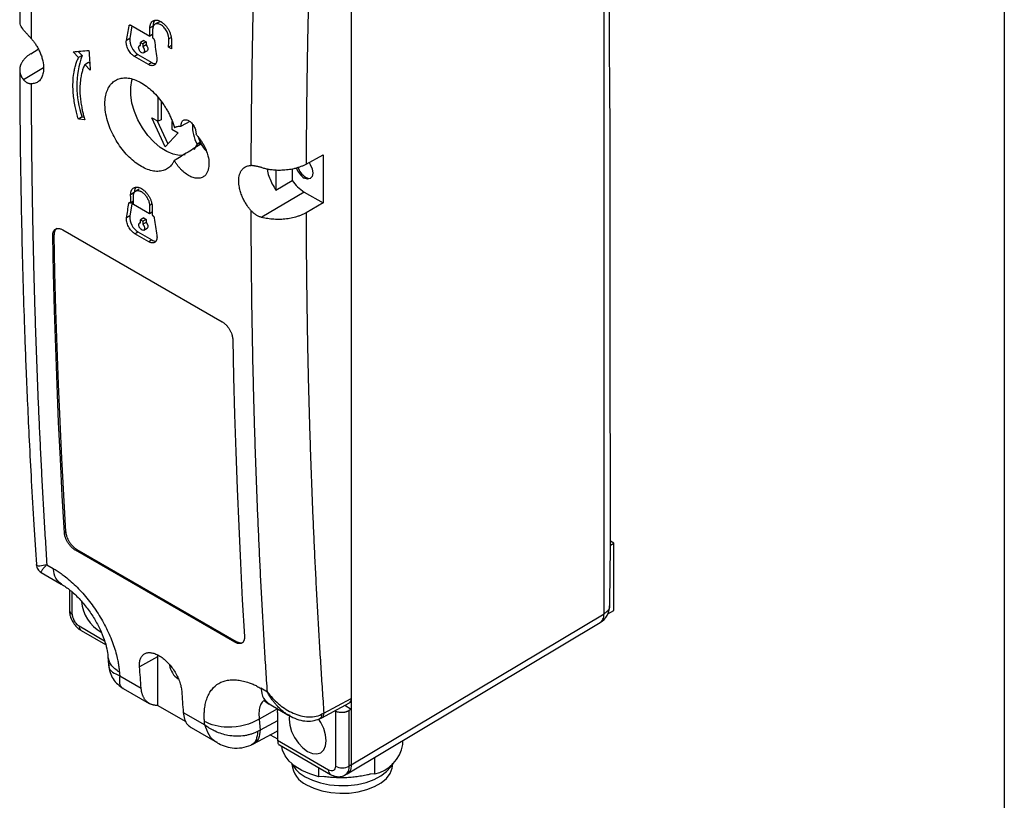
# Model space of a CAD drawing. Header units: millimetres. Extents: x 13 to 546, y 13 to 419.
# Tile 10 of 15: x 446 to 546, y 193 to 272. Entities that reach past the tile are written whole.
import ezdxf

# ---------------------------------------------------------------- set-up
doc = ezdxf.new("R2010")
doc.units = ezdxf.units.MM
doc.header["$LTSCALE"] = 2
doc.layers.add('TEXT', color=140, linetype='Continuous', lineweight=25)

msp = doc.modelspace()

# ---------------------------------------------------------------- linework, layer by layer
for p, q in [((505.221, 211.617), (505.221, 355.883)), ((479.414, 311.082), (479.414, 202.972)), ((456.853, 271.751), (456.717, 271.673)), ((457.012, 271.666), (456.796, 270.378)), ((456.886, 271.739), (458.837, 270.612)), ((458.848, 271.464), (459.163, 271.646)), ((459.686, 272.016), (459.368, 271.832)), ((459.123, 270.778), (458.837, 270.612)), ((460.773, 270.354), (461.011, 270.491)), ((456.796, 270.378), (456.45, 270.178)), ((457.872, 269.695), (457.779, 269.641)), ((458.215, 270.173), (457.875, 269.976)), ((457.875, 269.976), (458.13, 269.83)), ((458.469, 269.717), (458.127, 269.519)), ((458.469, 270.026), (458.13, 269.83)), ((458.215, 270.173), (458.469, 270.026)), ((458.469, 270.026), (458.469, 269.717)), ((459.119, 270.45), (459.147, 270.434)), ((461.048, 269.667), (460.762, 269.502)), ((461.044, 269.339), (460.762, 269.502)), ((446.673, 268.819), (447.443, 269.295)), ((451.552, 268.428), (451, 269.019)), ((451.537, 269.067), (451.931, 268.647)), ((451.931, 268.647), (451.552, 268.428)), ((457.632, 268.745), (457.275, 268.539)), ((458.696, 267.719), (457.275, 268.539)), ((457.632, 268.745), (459.053, 267.925)), ((458.201, 268.911), (458.553, 269.114)), ((452.201, 267.732), (452.582, 267.952)), ((452.753, 267.141), (452.201, 267.732)), ((452.582, 267.952), (452.709, 267.816)), ((459.053, 267.925), (458.696, 267.719)), ((447.987, 267.372), (445.952, 266.155)), ((459.686, 261.925), (459.686, 264.37)), ((460, 263.912), (460, 262.082)), ((451.931, 262.362), (451.547, 262.14)), ((452.197, 262.083), (451.547, 262.14)), ((451.931, 262.362), (452.136, 262.344)), ((459.056, 262.289), (459.686, 261.925)), ((460.393, 259.312), (459.056, 262.289)), ((459.595, 261.978), (460.67, 259.61)), ((460, 262.082), (459.686, 261.925)), ((461.1, 261.909), (461.1, 261.109)), ((462.93, 261.902), (462.057, 261.409)), ((461.73, 260.745), (460.393, 259.312)), ((461.1, 261.109), (461.73, 260.745)), ((464.01, 259.791), (463.662, 259.591)), ((463.818, 260.281), (464.01, 259.791)), ((464.01, 259.791), (463.82, 259.445)), ((474.802, 257.552), (476.536, 258.485)), ((476.536, 258.485), (476.536, 253.585)), ((471.719, 256.977), (471.719, 254.899)), ((473.374, 257.084), (473.374, 255.866)), ((471.719, 254.899), (473.374, 255.866)), ((457.239, 254.634), (456.883, 254.428)), ((457.762, 255.003), (457.396, 254.792)), ((474.606, 254.7), (470.276, 252.113)), ((474.606, 254.7), (476.536, 253.585)), ((456.831, 253.615), (456.698, 253.538)), ((457.033, 253.669), (456.796, 252.254)), ((456.863, 253.602), (456.891, 253.587)), ((457.169, 253.748), (456.891, 253.587)), ((458.815, 252.476), (457.172, 253.424)), ((459.04, 253.451), (458.807, 253.317)), ((476.536, 253.585), (474.798, 252.582)), ((459.094, 252.637), (458.815, 252.476)), ((456.796, 252.254), (456.467, 252.064)), ((457.882, 251.577), (457.796, 251.527)), ((458.215, 252.049), (457.879, 251.855)), ((457.879, 251.855), (458.133, 251.708)), ((458.469, 251.902), (458.133, 251.708)), ((458.469, 251.594), (458.137, 251.402)), ((458.215, 252.049), (458.469, 251.902)), ((458.469, 251.902), (458.469, 251.594)), ((459.097, 252.313), (459.124, 252.297)), ((449.958, 250.837), (466.221, 241.448)), ((457.317, 250.44), (457.632, 250.622)), ((458.738, 249.62), (457.317, 250.44)), ((457.632, 250.622), (459.053, 249.801)), ((458.218, 250.797), (458.553, 250.991)), ((449.061, 250.32), (448.92, 250.238)), ((459.053, 249.801), (458.738, 249.62)), ((450.114, 219.899), (450.256, 219.981)), ((506.232, 218.832), (505.874, 219.038)), ((505.874, 218.625), (506.232, 218.832)), ((506.232, 211.959), (506.232, 218.832)), ((451.388, 218.185), (451.246, 218.103)), ((467.51, 208.714), (451.246, 218.103)), ((451.388, 218.185), (467.652, 208.796)), ((448.323, 216.626), (448.979, 216.247)), ((447.76, 215.827), (449.8, 214.649)), ((450.625, 214.073), (450.625, 211.976)), ((450.918, 211.568), (450.918, 213.822)), ((479.414, 196.195), (505.221, 211.617)), ((505.617, 211.604), (506.232, 211.959)), ((451.611, 210.367), (454.214, 208.864)), ((478.98, 195.267), (504.829, 210.715)), ((451.818, 209.909), (454.329, 208.46)), ((467.652, 208.796), (467.51, 208.714)), ((454.566, 207.255), (454.631, 206.384)), ((459.615, 207.217), (457.79, 206.199)), ((459.622, 207.411), (459.615, 207.217)), ((459.615, 207.217), (459.615, 202.258)), ((455.761, 205.291), (457.954, 204.025)), ((456.126, 203.988), (458.787, 202.452)), ((470.849, 203.622), (470.192, 204.001)), ((462.548, 200.565), (459.615, 202.258)), ((471.014, 202.403), (473.045, 201.23)), ((476.389, 200.999), (479.219, 202.52)), ((476.61, 201.464), (479.414, 202.972)), ((478.746, 202.266), (479.414, 201.881)), ((479.414, 202.972), (479.414, 201.881)), ((462.253, 201.543), (464.446, 200.277)), ((471.883, 201.901), (470.017, 200.861)), ((471.883, 201.522), (471.903, 201.912)), ((471.883, 201.522), (471.883, 198.664)), ((473.058, 201.257), (472.893, 201.322)), ((477.788, 201.665), (477.711, 201.71)), ((477.788, 201.665), (477.788, 196.056)), ((479.414, 201.881), (479.202, 201.737)), ((479.202, 196.056), (479.202, 201.737)), ((479.414, 201.881), (479.414, 196.195)), ((470.017, 200.861), (470.104, 199.731)), ((471.883, 200.688), (470.104, 199.731)), ((476.17, 200.89), (476.392, 201.001)), ((463.057, 199.986), (465.719, 198.45)), ((469.441, 198.335), (471.769, 199.587)), ((471.146, 199.252), (471.883, 198.834)), ((469.202, 198.219), (469.45, 198.342)), ((477.095, 195.656), (471.883, 198.664)), ((472.072, 198.217), (477.302, 195.198)), ((484.677, 198.268), (484.677, 198.671)), ((473.345, 196.294), (473.345, 196.247)), ((479.414, 196.178), (479.202, 196.056)), ((481.803, 195.254), (481.803, 196.954)), ((483.645, 196.247), (483.645, 196.294)), ((476.115, 194.975), (476.115, 195.883)), ((478.792, 195.149), (479.004, 195.272)), ((481.803, 195.254), (481.385, 195.233)), ((476.533, 194.995), (476.115, 194.975))]:
    msp.add_line(p, q)
at = {"flags": 128}
for points in [[(459.347, 272.245), (459.23, 272.044), (459.163, 271.646)], [(460.077, 272.042), (459.952, 272.067), (459.686, 272.016)], [(458.837, 270.612), (458.839, 270.719), (458.84, 270.825), (458.841, 270.932), (458.843, 271.038), (458.844, 271.145), (458.845, 271.251), (458.847, 271.358), (458.848, 271.464)], [(459.13, 271.302), (459.129, 271.195), (459.127, 271.089), (459.126, 270.982), (459.124, 270.876), (459.123, 270.769), (459.122, 270.663), (459.12, 270.556), (459.119, 270.45)], [(457.872, 269.666), (457.872, 269.705), (457.873, 269.744), (457.873, 269.783), (457.874, 269.821), (457.874, 269.86), (457.874, 269.899), (457.875, 269.938), (457.875, 269.976)], [(458.13, 269.83), (458.129, 269.791), (458.129, 269.752), (458.129, 269.713), (458.128, 269.674), (458.128, 269.636), (458.127, 269.597), (458.127, 269.558), (458.127, 269.519)], [(458.469, 269.717), (458.568, 269.575), (458.627, 269.416), (458.638, 269.268), (458.599, 269.156), (458.553, 269.114)], [(460.762, 269.502), (460.763, 269.608), (460.764, 269.715), (460.766, 269.821), (460.767, 269.927), (460.768, 270.034), (460.77, 270.14), (460.771, 270.247), (460.773, 270.354)], [(461.054, 270.191), (461.053, 270.084), (461.052, 269.978), (461.05, 269.871), (461.049, 269.765), (461.047, 269.658), (461.046, 269.552), (461.045, 269.445), (461.044, 269.339)], [(462.46, 258.503), (462.436, 258.497), (461.857, 258.445), (461.224, 258.557), (460.562, 258.829), (459.893, 259.252), (459.242, 259.809), (458.634, 260.482), (458.088, 261.245), (457.626, 262.071), (457.264, 262.93), (457.015, 263.791), (456.889, 264.623), (456.889, 265.396), (457.015, 266.082), (457.074, 266.259)], [(463.662, 259.591), (463.355, 259.081), (463.318, 259.037)], [(475.099, 257.712), (475.231, 257.51), (475.422, 257.069), (475.49, 256.639), (475.422, 256.287), (475.231, 256.067), (474.944, 256.011), (474.606, 256.129)], [(474.747, 256.21), (475.085, 256.093), (475.297, 256.115)], [(456.891, 253.587), (456.889, 253.692), (456.888, 253.797), (456.887, 253.902), (456.886, 254.007), (456.886, 254.112), (456.885, 254.218), (456.884, 254.323), (456.883, 254.428)], [(457.401, 255.204), (457.306, 255.031), (457.239, 254.634)], [(457.172, 253.424), (457.171, 253.529), (457.17, 253.634), (457.169, 253.739), (457.168, 253.845), (457.167, 253.95), (457.166, 254.055), (457.165, 254.16), (457.164, 254.265)], [(458.807, 253.317), (458.808, 253.212), (458.809, 253.107), (458.81, 253.001), (458.811, 252.896), (458.812, 252.791), (458.813, 252.686), (458.814, 252.581), (458.815, 252.476)], [(459.089, 253.154), (459.09, 253.049), (459.091, 252.944), (459.092, 252.839), (459.093, 252.734), (459.094, 252.628), (459.095, 252.523), (459.096, 252.418), (459.097, 252.313)], [(457.882, 251.549), (457.882, 251.587), (457.881, 251.625), (457.881, 251.663), (457.88, 251.702), (457.88, 251.74), (457.88, 251.778), (457.879, 251.816), (457.879, 251.855)], [(458.133, 251.708), (458.134, 251.67), (458.134, 251.631), (458.134, 251.593), (458.135, 251.555), (458.135, 251.516), (458.136, 251.478), (458.136, 251.44), (458.137, 251.402)], [(458.469, 251.594), (458.568, 251.451), (458.627, 251.293), (458.638, 251.145), (458.599, 251.033), (458.553, 250.991)], [(450.114, 219.899), (449.901, 223.651), (449.706, 227.414), (449.529, 231.189), (449.371, 234.976), (449.231, 238.775), (449.109, 242.585), (449.005, 246.406), (448.92, 250.238)], [(450.256, 219.981), (450.043, 223.732), (449.848, 227.496), (449.671, 231.271), (449.512, 235.058), (449.372, 238.856), (449.25, 242.666), (449.147, 246.487), (449.061, 250.32)], [(467.305, 239.625), (467.39, 235.792), (467.494, 231.971), (467.615, 228.161), (467.756, 224.363), (467.914, 220.576), (468.091, 216.801), (468.286, 213.037), (468.499, 209.286)], [(473.105, 201.276), (473.062, 200.841), (473.127, 200.237), (473.316, 199.6), (473.618, 198.972), (474.01, 198.398), (474.468, 197.915), (474.958, 197.557), (475.449, 197.349), (475.906, 197.303), (476.299, 197.425), (476.6, 197.704), (476.79, 198.123), (476.854, 198.652), (476.79, 199.256), (476.6, 199.894), (476.299, 200.521), (476.074, 200.873)], [(476.115, 194.975), (475.196, 195.25), (474.369, 195.611), (473.658, 196.046), (473.083, 196.544), (472.66, 197.09), (472.401, 197.669), (472.322, 198.073)], [(474.712, 194.962), (475.448, 194.607), (476.282, 194.333), (477.188, 194.151), (478.135, 194.064), (479.094, 194.076), (480.033, 194.187), (480.924, 194.394), (481.736, 194.688), (482.444, 195.062), (483.025, 195.502), (483.46, 195.996), (483.645, 196.309)], [(474.853, 194.145), (475.584, 193.795), (476.415, 193.528), (477.316, 193.353), (478.257, 193.277), (479.206, 193.303), (480.131, 193.428), (481.001, 193.65), (481.785, 193.96), (482.457, 194.348), (482.994, 194.801), (483.378, 195.302), (483.595, 195.837), (483.645, 196.247)]]:
    msp.add_lwpolyline(points, dxfattribs=at)
for centre, radius, start, end in [((458.573, 270.257), 1.781, 176.11451, 238.10192), ((460.48, 265.504), 9.109, 159.81738, 200.18262), ((459.442, 268.526), 0.716, 237.09469, 271.97327), ((466.93, 261.397), 3.734, 176.53671, 208.92198), ((475.666, 257.768), 1.952, 197.1257, 237.09538), ((475.806, 257.848), 1.95, 197.89419, 237.10313), ((476.73, 258.176), 4.074, 214.54755, 238.57869), ((458.573, 252.133), 1.781, 176.11451, 238.10192), ((459.437, 250.39), 0.702, 236.86031, 274.57935), ((455.918, 213.26), 4.077, 185.54529, 239.59357), ((503.794, 212.426), 2, 300.88762, 0), ((451.125, 212.026), 0.503, 185.6948, 245.62534), ((452.101, 210.313), 0.493, 173.70117, 234.98666), ((462.745, 206.578), 1.897, 186.54778, 237.92443), ((481.007, 198.889), 3.721, 282.34106, 350.40063), ((476.238, 197.877), 3.291, 208.45871, 242.37112), ((475.897, 196.486), 2.563, 185.34906, 245.97108), ((477.596, 195.606), 0.504, 174.39988, 234.06979), ((478.495, 197.421), 1.537, 242.60967, 297.39033), ((478.21, 195.958), 0.997, 305.81411, 5.61026)]:
    msp.add_arc(centre, radius, start, end)
for points, knots in [([(505.806, 212.431), (505.834, 214.319), (505.893, 218.312), (505.874, 224.377), (505.866, 230.665), (505.863, 237.093), (505.861, 243.64), (505.839, 250.103), (505.85, 254.966), (505.851, 258.247), (505.848, 260.02), (505.842, 261.56), (505.836, 262.79), (505.829, 263.801), (505.822, 264.818), (505.812, 266.063), (505.798, 267.66), (505.782, 269.603), (505.779, 271.938), (505.783, 274.399), (505.787, 276.731), (505.805, 278.626), (505.817, 280.178), (505.825, 281.602), (505.828, 283.11), (505.831, 286.011), (505.826, 290.312), (505.825, 295.81), (505.833, 301.275), (505.847, 306.765), (505.86, 312.545), (505.865, 318.616), (505.858, 325.06), (505.9, 331.756), (505.901, 338.567), (505.888, 345.132), (505.91, 351.095), (505.838, 354.83), (505.806, 356.513)], [0, 0, 0, 0, 0.0392404, 0.0830015, 0.1262196, 0.170105, 0.2168007, 0.2625203, 0.3046669, 0.3180202, 0.3307897, 0.3415659, 0.3500451, 0.3563597, 0.362549, 0.3711842, 0.382265, 0.3957916, 0.411659, 0.4308695, 0.4470572, 0.4602222, 0.4703644, 0.4794197, 0.4899399, 0.501792, 0.5398437, 0.579541, 0.6162869, 0.6536145, 0.6938303, 0.7366234, 0.7800039, 0.8279927, 0.8760116, 0.9217754, 0.9647581, 1, 1, 1, 1]), ([(447.266, 323.659), (447.199, 322.574), (447.042, 319.999), (446.808, 315.778), (446.556, 310.832), (446.312, 305.405), (446.085, 299.542), (445.885, 293.252), (445.721, 286.55), (445.6, 279.479), (445.571, 274.664), (445.556, 272.216)], [0, 0, 0, 0, 0.0623203, 0.1479582, 0.2431757, 0.3479728, 0.4623501, 0.5840104, 0.7149126, 0.8550572, 1, 1, 1, 1]), ([(448.323, 320.195), (448.273, 319.352), (448.173, 317.666), (448.033, 315.141), (447.9, 312.619), (447.773, 310.102), (447.654, 307.588), (447.542, 305.079), (447.437, 302.573), (447.339, 300.071), (447.249, 297.574), (447.165, 295.08), (447.089, 292.59), (447.02, 290.105), (446.958, 287.623), (446.903, 285.146), (446.855, 282.673), (446.814, 280.204), (446.781, 277.739), (446.755, 275.279), (446.735, 272.822), (446.728, 271.188), (446.724, 270.371)], [0, 0, 0, 0, 0.0500209, 0.1000396, 0.1500561, 0.2000704, 0.2500825, 0.3000924, 0.3501001, 0.4001056, 0.4501089, 0.50011, 0.5501089, 0.6001056, 0.6501001, 0.7000924, 0.7500825, 0.8000704, 0.8500561, 0.9000396, 0.9500209, 1, 1, 1, 1]), ([(476.61, 309.463), (476.556, 308.627), (476.449, 306.953), (476.298, 304.448), (476.153, 301.946), (476.016, 299.448), (475.886, 296.953), (475.763, 294.463), (475.648, 291.976), (475.54, 289.493), (475.439, 287.013), (475.346, 284.537), (475.26, 282.065), (475.181, 279.597), (475.11, 277.133), (475.045, 274.672), (474.989, 272.215), (474.939, 269.762), (474.897, 267.312), (474.862, 264.866), (474.834, 262.424), (474.814, 259.986), (474.806, 258.364), (474.802, 257.552)], [0, 0, 0, 0, 0.0476367, 0.0952681, 0.1428948, 0.1905173, 0.2381362, 0.285752, 0.3333653, 0.3809766, 0.4285866, 0.4761957, 0.5238045, 0.5714136, 0.6190236, 0.6666349, 0.7142482, 0.761864, 0.8094828, 0.8571053, 0.9047319, 0.9523633, 1, 1, 1, 1]), ([(469.194, 257.399), (469.198, 258.216), (469.205, 259.85), (469.226, 262.306), (469.253, 264.766), (469.288, 267.23), (469.33, 269.698), (469.379, 272.171), (469.436, 274.647), (469.5, 277.127), (469.572, 279.611), (469.651, 282.099), (469.737, 284.591), (469.831, 287.087), (469.932, 289.587), (470.041, 292.09), (470.157, 294.598), (470.28, 297.109), (470.411, 299.624), (470.549, 302.142), (470.695, 304.664), (470.798, 306.349), (470.849, 307.191)], [0, 0, 0, 0, 0.04997909, 0.09996038, 0.14994387, 0.19992957, 0.24991746, 0.29990755, 0.34989984, 0.39989434, 0.44989103, 0.49988993, 0.54989103, 0.59989433, 0.64989983, 0.69990753, 0.74991744, 0.79992954, 0.84994385, 0.89996037, 0.94997908, 1, 1, 1, 1]), ([(445.955, 271.232), (445.828, 271.403), (445.591, 271.719), (445.589, 272.06), (445.588, 272.217)], [0, 0, 0, 0, 0.5402963, 1, 1, 1, 1]), ([(456.717, 271.673), (456.719, 271.683), (456.723, 271.702), (456.736, 271.726), (456.754, 271.744), (456.782, 271.761), (456.826, 271.767), (456.866, 271.749), (456.886, 271.739)], [0, 0, 0, 0, 0.1254841, 0.2481734, 0.3719634, 0.5006497, 0.74821, 1, 1, 1, 1]), ([(458.848, 271.464), (458.849, 271.498), (458.851, 271.564), (458.863, 271.658), (458.881, 271.747), (458.906, 271.831), (458.953, 271.947), (459.038, 272.079), (459.179, 272.194), (459.349, 272.259), (459.543, 272.267), (459.752, 272.221), (459.969, 272.12), (460.185, 271.971), (460.392, 271.777), (460.583, 271.547), (460.748, 271.288), (460.884, 271.013), (460.972, 270.761), (461.024, 270.544), (461.051, 270.362), (461.053, 270.248), (461.054, 270.191)], [0, 0, 0, 0, 0.02513626, 0.05006188, 0.07493226, 0.09990381, 0.12513106, 0.18746501, 0.25009664, 0.31242498, 0.37506059, 0.43738381, 0.50002473, 0.56234773, 0.62498936, 0.68731671, 0.74995322, 0.81228688, 0.87491929, 0.91667119, 0.95812183, 1, 1, 1, 1]), ([(460.773, 270.354), (460.772, 270.385), (460.772, 270.449), (460.761, 270.548), (460.742, 270.651), (460.708, 270.789), (460.646, 270.965), (460.545, 271.17), (460.422, 271.362), (460.233, 271.59), (459.965, 271.809), (459.695, 271.901), (459.503, 271.893), (459.376, 271.845), (459.271, 271.759), (459.193, 271.636), (459.141, 271.484), (459.134, 271.363), (459.13, 271.302)], [0, 0, 0, 0, 0.0314007, 0.062545, 0.0937377, 0.125282, 0.1876495, 0.2504174, 0.3127776, 0.3755514, 0.5000713, 0.6245911, 0.6869504, 0.7497249, 0.8120923, 0.874861, 0.9373347, 1, 1, 1, 1]), ([(446.724, 270.371), (446.691, 270.408), (446.625, 270.482), (446.528, 270.59), (446.434, 270.693), (446.344, 270.793), (446.257, 270.889), (446.175, 270.981), (446.097, 271.068), (446.023, 271.153), (445.978, 271.205), (445.955, 271.232)], [0, 0, 0, 0, 0.11388519, 0.22673832, 0.33869984, 0.44991379, 0.56052732, 0.67069023, 0.78055433, 0.8902729, 1, 1, 1, 1]), ([(446.724, 270.371), (446.762, 270.328), (446.837, 270.243), (446.945, 270.108), (447.05, 269.968), (447.151, 269.823), (447.293, 269.604), (447.467, 269.3), (447.652, 268.903), (447.803, 268.495), (447.947, 267.957), (448.018, 267.348), (447.949, 266.753), (447.773, 266.302), (447.546, 266.035), (447.325, 265.886), (447.141, 265.81), (446.94, 265.764), (446.794, 265.763), (446.721, 265.763)], [0, 0, 0, 0, 0.02506296, 0.0500935, 0.07517366, 0.10038497, 0.12580769, 0.18684421, 0.24887084, 0.31257889, 0.37604888, 0.50006005, 0.60717351, 0.70573912, 0.80460972, 0.85291249, 0.90167384, 0.95087506, 1, 1, 1, 1]), ([(457.275, 268.539), (457.25, 268.555), (457.2, 268.585), (457.127, 268.639), (457.055, 268.699), (456.984, 268.766), (456.882, 268.875), (456.755, 269.037), (456.623, 269.265), (456.52, 269.506), (456.462, 269.722), (456.437, 269.901), (456.432, 270.047), (456.444, 270.134), (456.45, 270.178)], [0, 0, 0, 0, 0.0506475, 0.1006957, 0.1505348, 0.2005595, 0.2511605, 0.3755064, 0.4995541, 0.6261479, 0.7524512, 0.8354324, 0.9173688, 1, 1, 1, 1]), ([(458.127, 269.519), (458.138, 269.505), (458.164, 269.475), (458.201, 269.42), (458.236, 269.354), (458.268, 269.277), (458.29, 269.192), (458.301, 269.062), (458.256, 268.923), (458.119, 268.875), (457.964, 268.938), (457.828, 269.072), (457.721, 269.262), (457.686, 269.448), (457.716, 269.571), (457.76, 269.632), (457.814, 269.663), (457.854, 269.665), (457.872, 269.666)], [0, 0, 0, 0, 0.0252683, 0.0544737, 0.087613, 0.1246826, 0.1656784, 0.2105957, 0.3229704, 0.4261075, 0.5199396, 0.6044063, 0.6876586, 0.8013589, 0.8619983, 0.9153317, 0.9613382, 1, 1, 1, 1]), ([(459.147, 270.434), (459.156, 270.428), (459.176, 270.415), (459.204, 270.39), (459.231, 270.36), (459.263, 270.315), (459.297, 270.251), (459.307, 270.2), (459.312, 270.174)], [0, 0, 0, 0, 0.1254841, 0.2481734, 0.3719634, 0.5006497, 0.74821, 1, 1, 1, 1]), ([(446.673, 268.819), (446.627, 268.79), (446.537, 268.732), (446.412, 268.642), (446.296, 268.549), (446.19, 268.455), (446.093, 268.359), (446.004, 268.263), (445.925, 268.166), (445.853, 268.068), (445.79, 267.97), (445.735, 267.872), (445.688, 267.775), (445.648, 267.679), (445.615, 267.583), (445.589, 267.488), (445.57, 267.395), (445.558, 267.303), (445.552, 267.212), (445.551, 267.123), (445.557, 267.036), (445.567, 266.951), (445.583, 266.868), (445.604, 266.786), (445.629, 266.707), (445.659, 266.63), (445.692, 266.556), (445.728, 266.483), (445.768, 266.413), (445.81, 266.345), (445.855, 266.28), (445.902, 266.217), (445.935, 266.176), (445.952, 266.155)], [0, 0, 0, 0, 0.0409594, 0.0813159, 0.1210861, 0.1602803, 0.1989042, 0.2369596, 0.2744458, 0.3113604, 0.3476996, 0.3834596, 0.4186364, 0.4532263, 0.4872265, 0.520635, 0.5534511, 0.5856752, 0.6173087, 0.6483545, 0.6788167, 0.7087002, 0.7380111, 0.766755, 0.7949345, 0.8225505, 0.8496029, 0.8760908, 0.9020127, 0.9273666, 0.9521506, 0.9763624, 1, 1, 1, 1]), ([(451.547, 262.14), (451.518, 262.237), (451.46, 262.431), (451.382, 262.721), (451.31, 263.012), (451.245, 263.302), (451.159, 263.732), (451.069, 264.296), (450.992, 265.082), (450.979, 265.938), (451.052, 266.69), (451.158, 267.263), (451.264, 267.677), (451.393, 268.069), (451.499, 268.308), (451.552, 268.428)], [0, 0, 0, 0, 0.0404365, 0.080982, 0.1216813, 0.1625787, 0.2037178, 0.304775, 0.4051028, 0.5509629, 0.6979859, 0.7744177, 0.8500478, 0.9251491, 1, 1, 1, 1]), ([(452.201, 267.732), (452.174, 267.673), (452.12, 267.553), (452.047, 267.365), (451.98, 267.17), (451.921, 266.968), (451.868, 266.759), (451.792, 266.405), (451.718, 265.893), (451.692, 265.329), (451.7, 264.883), (451.723, 264.478), (451.775, 263.969), (451.864, 263.42), (451.967, 262.931), (452.072, 262.507), (452.155, 262.224), (452.197, 262.083)], [0, 0, 0, 0, 0.0418989, 0.0838838, 0.1260042, 0.1683094, 0.2108479, 0.2536676, 0.377617, 0.4999827, 0.5526919, 0.6056981, 0.7034548, 0.8019245, 0.8683667, 0.9343287, 1, 1, 1, 1]), ([(459.542, 268.393), (459.546, 268.363), (459.552, 268.303), (459.554, 268.216), (459.551, 268.133), (459.54, 268.054), (459.516, 267.941), (459.46, 267.809), (459.354, 267.689), (459.219, 267.616), (459.077, 267.598), (458.942, 267.616), (458.82, 267.653), (458.737, 267.697), (458.696, 267.719)], [0, 0, 0, 0, 0.0495601, 0.0987351, 0.1478973, 0.1974197, 0.2476669, 0.373289, 0.5005657, 0.6239185, 0.74896, 0.8326017, 0.9156675, 1, 1, 1, 1]), ([(445.552, 267.159), (445.558, 265.61), (445.57, 262.32), (445.628, 257.265), (445.719, 252.053), (445.841, 246.94), (445.969, 242.712), (446.092, 239.207), (446.207, 236.224), (446.349, 232.892), (446.525, 229.17), (446.741, 225.062), (446.984, 220.837), (447.17, 217.991), (447.259, 216.635)], [0, 0, 0, 0, 0.0902389, 0.1917887, 0.296004, 0.3965615, 0.4934068, 0.5463934, 0.6047117, 0.6710125, 0.7452961, 0.8275627, 0.9178125, 1, 1, 1, 1]), ([(445.952, 266.155), (445.974, 266.13), (446.019, 266.078), (446.093, 266.01), (446.171, 265.949), (446.254, 265.896), (446.34, 265.852), (446.431, 265.815), (446.524, 265.788), (446.621, 265.769), (446.688, 265.765), (446.721, 265.763)], [0, 0, 0, 0, 0.1097365, 0.2194607, 0.3293272, 0.43949, 0.5501015, 0.661312, 0.7732695, 0.8861185, 1, 1, 1, 1]), ([(446.721, 265.763), (446.724, 264.929), (446.728, 263.261), (446.745, 260.765), (446.769, 258.273), (446.8, 255.786), (446.839, 253.303), (446.885, 250.825), (446.939, 248.351), (447, 245.882), (447.069, 243.418), (447.145, 240.958), (447.229, 238.503), (447.321, 236.053), (447.419, 233.608), (447.526, 231.167), (447.64, 228.731), (447.761, 226.3), (447.89, 223.874), (448.026, 221.453), (448.17, 219.036), (448.272, 217.43), (448.323, 216.626)], [0, 0, 0, 0, 0.049979, 0.0999603, 0.1499438, 0.1999294, 0.2499173, 0.2999074, 0.3498996, 0.3998941, 0.4498908, 0.4998897, 0.5498908, 0.5998941, 0.6498996, 0.6999073, 0.7499173, 0.7999294, 0.8499437, 0.8999603, 0.949979, 1, 1, 1, 1]), ([(461.342, 257.909), (461.32, 257.866), (461.276, 257.779), (461.202, 257.659), (461.122, 257.545), (461.009, 257.404), (460.855, 257.248), (460.653, 257.094), (460.432, 256.972), (460.109, 256.853), (459.662, 256.785), (459.07, 256.847), (458.45, 257.05), (457.82, 257.379), (457.194, 257.83), (456.581, 258.394), (456.011, 259.056), (455.502, 259.78), (455.066, 260.555), (454.709, 261.367), (454.435, 262.222), (454.286, 263.024), (454.24, 263.774), (454.298, 264.44), (454.461, 265.059), (454.734, 265.574), (455.097, 265.969), (455.539, 266.236), (456.053, 266.367), (456.628, 266.363), (457.242, 266.213), (457.869, 265.934), (458.499, 265.527), (459.118, 265.004), (459.706, 264.372), (460.149, 263.782), (460.468, 263.286), (460.686, 262.907), (460.885, 262.515), (461.067, 262.11), (461.23, 261.698), (461.318, 261.422), (461.362, 261.285)], [0, 0, 0, 0, 0.0078591, 0.0157574, 0.0237098, 0.0317313, 0.0472547, 0.062692, 0.0778345, 0.0932344, 0.1247471, 0.1561696, 0.1880393, 0.2186378, 0.2495007, 0.2812413, 0.3129656, 0.3438714, 0.3745059, 0.4058806, 0.4376805, 0.4725843, 0.4999401, 0.5306936, 0.562326, 0.594118, 0.6254361, 0.6560249, 0.6870275, 0.7186629, 0.7504832, 0.7812503, 0.8119204, 0.8437443, 0.8752563, 0.9067228, 0.9220329, 0.9372128, 0.9526447, 0.9682508, 0.9842142, 1, 1, 1, 1]), ([(462.057, 261.409), (462.055, 261.435), (462.049, 261.486), (462.048, 261.56), (462.052, 261.631), (462.061, 261.699), (462.082, 261.795), (462.13, 261.909), (462.22, 262.012), (462.336, 262.076), (462.473, 262.096), (462.625, 262.073), (462.785, 262.005), (462.946, 261.898), (463.1, 261.755), (463.241, 261.584), (463.362, 261.391), (463.459, 261.185), (463.518, 260.999), (463.548, 260.842), (463.561, 260.712), (463.556, 260.633), (463.554, 260.594)], [0, 0, 0, 0, 0.0247543, 0.04934, 0.073933, 0.0987091, 0.1238402, 0.1866356, 0.2503546, 0.3119224, 0.374454, 0.4369177, 0.5002522, 0.5624124, 0.6251502, 0.6874601, 0.7499306, 0.8129367, 0.8758403, 0.9174377, 0.9585483, 1, 1, 1, 1]), ([(463.554, 260.594), (463.59, 260.556), (463.661, 260.481), (463.766, 260.361), (463.868, 260.235), (463.998, 260.064), (464.15, 259.843), (464.37, 259.474), (464.603, 258.982), (464.813, 258.324), (464.907, 257.633), (464.848, 257.08), (464.71, 256.704), (464.532, 256.428), (464.27, 256.206), (463.907, 256.088), (463.487, 256.096), (463.034, 256.242), (462.57, 256.509), (462.194, 256.822), (461.905, 257.124), (461.701, 257.372), (461.51, 257.633), (461.397, 257.817), (461.342, 257.909)], [0, 0, 0, 0, 0.0157488, 0.0315513, 0.0474582, 0.0635192, 0.0944328, 0.1249901, 0.1870712, 0.2505995, 0.3309178, 0.411192, 0.4557939, 0.5007284, 0.5623472, 0.6241615, 0.6871169, 0.7505921, 0.8115295, 0.8744448, 0.9059984, 0.9380505, 0.9691941, 1, 1, 1, 1]), ([(461.362, 261.285), (461.386, 261.298), (461.435, 261.324), (461.513, 261.356), (461.595, 261.382), (461.711, 261.407), (461.863, 261.425), (461.993, 261.414), (462.057, 261.409)], [0, 0, 0, 0, 0.1218475, 0.2444092, 0.3680011, 0.4929316, 0.7475517, 1, 1, 1, 1]), ([(464.108, 259.623), (463.653, 259.341), (462.731, 258.769), (461.809, 258.198), (461.342, 257.909)], [0, 0, 0, 0, 0.4934109, 1, 1, 1, 1]), ([(463.793, 260.31), (463.808, 260.261), (463.862, 260.082), (463.977, 259.826), (464.18, 259.444), (464.391, 259.133), (464.573, 258.927), (464.623, 258.87)], [0, 0, 0, 0, 0.0951423, 0.3436931, 0.4972799, 0.8623985, 1, 1, 1, 1]), ([(464.614, 258.897), (464.439, 259.107), (464.09, 259.526), (463.902, 260.038), (463.808, 260.292)], [0, 0, 0, 0, 0.5021162, 1, 1, 1, 1]), ([(470.28, 257.189), (470.339, 257.173), (470.456, 257.14), (470.636, 257.098), (470.819, 257.06), (471.004, 257.028), (471.311, 256.983), (471.75, 256.944), (472.346, 256.941), (472.964, 256.991), (473.496, 257.086), (473.917, 257.194), (474.235, 257.297), (474.533, 257.415), (474.712, 257.507), (474.802, 257.552)], [0, 0, 0, 0, 0.0400105, 0.0797728, 0.1193786, 0.1589207, 0.1984924, 0.314122, 0.4307668, 0.5640296, 0.698008, 0.7747634, 0.8502445, 0.9251013, 1, 1, 1, 1]), ([(469.191, 252.791), (469.153, 252.834), (469.078, 252.919), (468.97, 253.054), (468.865, 253.193), (468.763, 253.338), (468.62, 253.557), (468.445, 253.861), (468.251, 254.274), (468.088, 254.718), (467.954, 255.255), (467.891, 255.875), (467.963, 256.402), (468.108, 256.773), (468.261, 257.005), (468.447, 257.188), (468.642, 257.302), (468.832, 257.367), (469.007, 257.4), (469.132, 257.4), (469.194, 257.399)], [0, 0, 0, 0, 0.0250584, 0.0500843, 0.0751598, 0.1003664, 0.1257844, 0.1868097, 0.2488252, 0.3207503, 0.3929649, 0.5000585, 0.6240471, 0.6873068, 0.7512019, 0.8130153, 0.8742427, 0.9163823, 0.958175, 1, 1, 1, 1]), ([(470.28, 257.189), (470.235, 257.202), (470.145, 257.227), (470.013, 257.262), (469.884, 257.294), (469.759, 257.322), (469.637, 257.346), (469.519, 257.366), (469.406, 257.382), (469.297, 257.394), (469.229, 257.398), (469.194, 257.399)], [0, 0, 0, 0, 0.109726, 0.2194439, 0.3293078, 0.4394707, 0.5500845, 0.6612988, 0.7732608, 0.8861144, 1, 1, 1, 1]), ([(470.843, 257.073), (470.849, 256.992), (470.87, 256.703), (471.036, 256.162), (471.32, 255.499), (471.587, 255.097), (471.719, 254.899)], [0, 0, 0, 0, 0.1159554, 0.4134341, 0.710915, 1, 1, 1, 1]), ([(456.883, 254.428), (456.883, 254.461), (456.884, 254.526), (456.893, 254.619), (456.909, 254.707), (456.932, 254.789), (456.976, 254.903), (457.056, 255.033), (457.193, 255.146), (457.36, 255.209), (457.551, 255.215), (457.759, 255.168), (457.975, 255.067), (458.192, 254.918), (458.401, 254.725), (458.594, 254.496), (458.763, 254.24), (458.903, 253.967), (458.996, 253.718), (459.051, 253.503), (459.082, 253.323), (459.087, 253.211), (459.089, 253.154)], [0, 0, 0, 0, 0.0251363, 0.050062, 0.0749323, 0.0999037, 0.1251309, 0.1874643, 0.2500957, 0.3124239, 0.3750603, 0.4373834, 0.5000247, 0.5623481, 0.6249896, 0.6873176, 0.7499541, 0.8122875, 0.8749194, 0.9166711, 0.9581217, 1, 1, 1, 1]), ([(457.164, 254.265), (457.165, 254.294), (457.166, 254.351), (457.176, 254.43), (457.192, 254.503), (457.214, 254.569), (457.241, 254.628), (457.274, 254.68), (457.311, 254.725), (457.351, 254.762), (457.396, 254.793), (457.443, 254.817), (457.493, 254.833), (457.544, 254.844), (457.597, 254.848), (457.651, 254.847), (457.706, 254.84), (457.761, 254.828), (457.816, 254.811), (457.87, 254.79), (457.924, 254.765), (457.995, 254.726), (458.086, 254.667), (458.196, 254.578), (458.307, 254.47), (458.416, 254.342), (458.519, 254.197), (458.613, 254.036), (458.693, 253.862), (458.755, 253.679), (458.798, 253.493), (458.804, 253.376), (458.807, 253.317)], [0, 0, 0, 0, 0.0294933, 0.0585137, 0.087061, 0.1151353, 0.1427365, 0.1698647, 0.1965198, 0.2227019, 0.2484109, 0.2736468, 0.2984096, 0.3226993, 0.3465159, 0.3698594, 0.3927298, 0.415127, 0.4370511, 0.4585021, 0.4794799, 0.4999846, 0.5414814, 0.584869, 0.6301472, 0.6773157, 0.7263741, 0.7773219, 0.8301589, 0.8848845, 0.9414984, 1, 1, 1, 1]), ([(456.698, 253.538), (456.7, 253.548), (456.704, 253.567), (456.716, 253.591), (456.733, 253.609), (456.761, 253.625), (456.804, 253.631), (456.843, 253.612), (456.863, 253.602)], [0, 0, 0, 0, 0.1254841, 0.2481734, 0.3719635, 0.5006497, 0.74821, 1, 1, 1, 1]), ([(470.849, 203.622), (470.796, 204.426), (470.691, 206.035), (470.542, 208.455), (470.401, 210.878), (470.268, 213.307), (470.142, 215.741), (470.024, 218.179), (469.914, 220.622), (469.812, 223.069), (469.717, 225.521), (469.63, 227.978), (469.551, 230.439), (469.48, 232.905), (469.417, 235.375), (469.361, 237.85), (469.313, 240.329), (469.273, 242.813), (469.24, 245.301), (469.216, 247.793), (469.198, 250.289), (469.193, 251.957), (469.191, 252.791)], [0, 0, 0, 0, 0.050021, 0.1000397, 0.1500562, 0.2000706, 0.2500827, 0.3000926, 0.3501003, 0.4001058, 0.4501092, 0.5001103, 0.5501091, 0.6001058, 0.6501003, 0.7000926, 0.7500827, 0.8000706, 0.8500562, 0.9000397, 0.9500209, 1, 1, 1, 1]), ([(469.191, 252.791), (469.224, 252.755), (469.29, 252.684), (469.397, 252.586), (469.507, 252.495), (469.623, 252.411), (469.744, 252.335), (469.87, 252.267), (470.001, 252.207), (470.136, 252.155), (470.229, 252.127), (470.276, 252.113)], [0, 0, 0, 0, 0.1106198, 0.2207279, 0.3306015, 0.4405164, 0.5507448, 0.661553, 0.7731999, 0.8859355, 1, 1, 1, 1]), ([(474.798, 252.582), (474.753, 252.557), (474.664, 252.506), (474.521, 252.435), (474.373, 252.368), (474.22, 252.305), (474.06, 252.246), (473.895, 252.19), (473.587, 252.098), (473.117, 251.989), (472.477, 251.908), (471.83, 251.885), (471.297, 251.92), (470.882, 251.978), (470.574, 252.036), (470.376, 252.087), (470.276, 252.113)], [0, 0, 0, 0, 0.0380085, 0.0759842, 0.1140152, 0.1521893, 0.1905934, 0.2293128, 0.2684306, 0.4025657, 0.5367622, 0.6688298, 0.7999775, 0.866082, 0.9326081, 1, 1, 1, 1]), ([(474.798, 252.582), (474.801, 251.755), (474.806, 250.101), (474.824, 247.626), (474.849, 245.154), (474.882, 242.688), (474.922, 240.226), (474.97, 237.769), (475.025, 235.316), (475.089, 232.868), (475.16, 230.424), (475.238, 227.986), (475.324, 225.551), (475.418, 223.122), (475.52, 220.697), (475.629, 218.276), (475.746, 215.861), (475.871, 213.45), (476.003, 211.043), (476.143, 208.641), (476.291, 206.244), (476.445, 203.851), (476.555, 202.26), (476.61, 201.464)], [0, 0, 0, 0, 0.0476375, 0.0952695, 0.1428966, 0.1905192, 0.238138, 0.2857537, 0.3333667, 0.3809776, 0.4285871, 0.4761957, 0.5238041, 0.5714127, 0.6190222, 0.6666331, 0.7142462, 0.7618618, 0.8094807, 0.8571033, 0.9047304, 0.9523624, 1, 1, 1, 1]), ([(457.317, 250.44), (457.292, 250.455), (457.242, 250.485), (457.169, 250.539), (457.096, 250.599), (457.025, 250.666), (456.922, 250.774), (456.793, 250.936), (456.657, 251.161), (456.551, 251.4), (456.489, 251.613), (456.46, 251.791), (456.452, 251.935), (456.462, 252.021), (456.467, 252.064)], [0, 0, 0, 0, 0.0506472, 0.1006951, 0.150534, 0.2005588, 0.2511601, 0.3755049, 0.4995534, 0.6261471, 0.7524511, 0.8354327, 0.9173692, 1, 1, 1, 1]), ([(458.137, 251.402), (458.149, 251.387), (458.178, 251.353), (458.219, 251.292), (458.261, 251.214), (458.295, 251.12), (458.314, 251.018), (458.309, 250.897), (458.25, 250.798), (458.139, 250.772), (457.997, 250.822), (457.823, 250.983), (457.713, 251.23), (457.712, 251.41), (457.756, 251.503), (457.817, 251.545), (457.862, 251.547), (457.882, 251.549)], [0, 0, 0, 0, 0.0268507, 0.0597516, 0.0986942, 0.1436683, 0.194662, 0.2516619, 0.3460465, 0.4294317, 0.5017426, 0.6134065, 0.7491331, 0.8319922, 0.9014817, 0.9575092, 1, 1, 1, 1]), ([(459.124, 252.297), (459.134, 252.291), (459.153, 252.279), (459.182, 252.253), (459.209, 252.223), (459.242, 252.179), (459.276, 252.115), (459.287, 252.065), (459.293, 252.04)], [0, 0, 0, 0, 0.1254841, 0.2481734, 0.3719635, 0.5006497, 0.74821, 1, 1, 1, 1]), ([(448.92, 250.238), (448.92, 250.269), (448.92, 250.332), (448.928, 250.421), (448.942, 250.504), (448.963, 250.583), (449.004, 250.692), (449.079, 250.816), (449.209, 250.923), (449.368, 250.982), (449.53, 250.987), (449.683, 250.958), (449.819, 250.911), (449.911, 250.862), (449.958, 250.837)], [0, 0, 0, 0, 0.0502553, 0.1000912, 0.1498182, 0.1997488, 0.250192, 0.3748143, 0.5000542, 0.6246628, 0.7499099, 0.8333766, 0.9162535, 1, 1, 1, 1]), ([(449.355, 250.997), (449.269, 250.923), (449.095, 250.775), (449.073, 250.472), (449.061, 250.32)], [0, 0, 0, 0, 0.4999393, 1, 1, 1, 1]), ([(459.559, 250.279), (459.563, 250.249), (459.571, 250.19), (459.575, 250.104), (459.573, 250.022), (459.565, 249.944), (459.543, 249.833), (459.491, 249.703), (459.389, 249.585), (459.257, 249.514), (459.117, 249.498), (458.983, 249.516), (458.862, 249.554), (458.78, 249.598), (458.738, 249.62)], [0, 0, 0, 0, 0.0495599, 0.0987347, 0.147897, 0.1974196, 0.247667, 0.3732898, 0.5005664, 0.62392, 0.7489605, 0.8326025, 0.915668, 1, 1, 1, 1]), ([(466.221, 241.448), (466.249, 241.432), (466.304, 241.398), (466.387, 241.339), (466.469, 241.273), (466.55, 241.201), (466.668, 241.084), (466.818, 240.909), (466.982, 240.663), (467.119, 240.402), (467.21, 240.164), (467.265, 239.958), (467.297, 239.786), (467.302, 239.679), (467.305, 239.625)], [0, 0, 0, 0, 0.05024745, 0.10007879, 0.14980493, 0.19973877, 0.25018932, 0.37479563, 0.50004488, 0.6246652, 0.74990808, 0.83338264, 0.91626095, 1, 1, 1, 1]), ([(451.246, 218.103), (451.218, 218.12), (451.163, 218.153), (451.079, 218.212), (450.997, 218.277), (450.915, 218.349), (450.795, 218.465), (450.641, 218.639), (450.471, 218.88), (450.327, 219.137), (450.228, 219.371), (450.166, 219.572), (450.129, 219.741), (450.119, 219.846), (450.114, 219.899)], [0, 0, 0, 0, 0.0502431, 0.1000695, 0.1497918, 0.1997248, 0.250179, 0.3747589, 0.5000054, 0.6246302, 0.7498984, 0.8333715, 0.9162556, 1, 1, 1, 1]), ([(450.256, 219.981), (450.259, 219.949), (450.264, 219.887), (450.279, 219.789), (450.301, 219.689), (450.329, 219.586), (450.38, 219.43), (450.468, 219.22), (450.612, 218.963), (450.782, 218.721), (450.953, 218.528), (451.11, 218.381), (451.249, 218.271), (451.341, 218.214), (451.388, 218.185)], [0, 0, 0, 0, 0.0502581, 0.1000979, 0.1498285, 0.1997606, 0.2502014, 0.3748498, 0.5000937, 0.6247006, 0.7499205, 0.8333912, 0.9162618, 1, 1, 1, 1]), ([(447.258, 216.634), (447.27, 216.55), (447.293, 216.383), (447.404, 216.157), (447.557, 215.965), (447.691, 215.874), (447.757, 215.83)], [0, 0, 0, 0, 0.2574401, 0.5099492, 0.7574428, 1, 1, 1, 1]), ([(448.323, 216.626), (448.066, 216.569), (447.551, 216.453), (447.263, 216.502), (447.272, 216.616), (447.274, 216.636)], [0, 0, 0, 0, 0.4501915, 0.9061965, 1, 1, 1, 1]), ([(448.323, 216.626), (448.243, 216.545), (448.099, 216.397), (447.954, 216.232), (447.842, 216.094), (447.766, 215.979), (447.732, 215.892), (447.729, 215.843), (447.756, 215.836), (447.764, 215.834)], [0, 0, 0, 0, 0.19034238, 0.34585472, 0.4665324, 0.63813449, 0.79577043, 0.93956317, 1, 1, 1, 1]), ([(448.979, 216.247), (449.047, 216.207), (449.184, 216.127), (449.389, 215.997), (449.594, 215.86), (449.8, 215.715), (450.006, 215.563), (450.348, 215.299), (450.823, 214.898), (451.419, 214.329), (451.997, 213.712), (452.733, 212.835), (453.58, 211.643), (454.293, 210.375), (454.769, 209.347), (455.075, 208.576), (455.328, 207.811), (455.503, 207.144), (455.619, 206.574), (455.694, 206.096), (455.722, 205.79), (455.735, 205.637)], [0, 0, 0, 0, 0.02067386, 0.04136498, 0.06209702, 0.08289351, 0.10377774, 0.12477273, 0.18703974, 0.24958235, 0.31208673, 0.37443756, 0.4992088, 0.62421538, 0.68684572, 0.74944207, 0.81194422, 0.87467945, 0.91657253, 0.95828671, 1, 1, 1, 1]), ([(449.819, 214.656), (449.601, 214.82), (449.152, 215.16), (449.038, 215.877), (448.979, 216.247)], [0, 0, 0, 0, 0.484417, 1, 1, 1, 1]), ([(449.811, 214.644), (450.114, 214.448), (450.714, 214.057), (451.623, 213.193), (452.463, 212.203), (453.189, 211.124), (453.773, 210.033), (454.197, 208.991), (454.472, 208.04), (454.535, 207.512), (454.566, 207.255)], [0, 0, 0, 0, 0.1364808, 0.2708494, 0.4023945, 0.5305759, 0.6549814, 0.7749251, 0.8900177, 1, 1, 1, 1]), ([(505.783, 212.431), (505.786, 212.405), (505.802, 212.288), (505.716, 212.081), (505.532, 211.826), (505.324, 211.687), (505.221, 211.617)], [0, 0, 0, 0, 0.0868356, 0.3912237, 0.6956119, 1, 1, 1, 1]), ([(450.633, 211.974), (450.631, 211.94), (450.62, 211.803), (450.664, 211.558), (450.757, 211.191), (450.885, 210.943), (450.962, 210.793)], [0, 0, 0, 0, 0.086472, 0.3444545, 0.603149, 1, 1, 1, 1]), ([(450.918, 211.568), (450.918, 211.542), (450.919, 211.491), (450.929, 211.411), (450.944, 211.329), (450.973, 211.213), (451.027, 211.062), (451.117, 210.883), (451.227, 210.715), (451.35, 210.571), (451.48, 210.451), (451.567, 210.395), (451.611, 210.367)], [0, 0, 0, 0, 0.0600948, 0.1198023, 0.1796594, 0.2401988, 0.3695251, 0.5001203, 0.6293758, 0.7600421, 0.8796557, 1, 1, 1, 1]), ([(504.818, 210.712), (504.934, 210.81), (505.168, 211.008), (505.203, 211.413), (505.221, 211.617)], [0, 0, 0, 0, 0.4945024, 1, 1, 1, 1]), ([(450.962, 210.793), (451.066, 210.633), (451.212, 210.41), (451.485, 210.144), (451.658, 209.996), (451.792, 209.93), (451.82, 209.916)], [0, 0, 0, 0, 0.4476576, 0.6259086, 0.9218569, 1, 1, 1, 1]), ([(468.499, 209.286), (468.501, 209.255), (468.503, 209.194), (468.498, 209.107), (468.488, 209.026), (468.47, 208.949), (468.435, 208.843), (468.366, 208.723), (468.244, 208.62), (468.092, 208.565), (467.933, 208.562), (467.783, 208.592), (467.649, 208.64), (467.556, 208.689), (467.51, 208.714)], [0, 0, 0, 0, 0.0502581, 0.1000979, 0.1498285, 0.1997606, 0.2502014, 0.3748498, 0.5000937, 0.6247006, 0.7499205, 0.8333912, 0.9162618, 1, 1, 1, 1]), ([(467.652, 208.796), (467.791, 208.731), (468.07, 208.601), (468.277, 208.674), (468.38, 208.71)], [0, 0, 0, 0, 0.5003716, 1, 1, 1, 1]), ([(455.735, 205.637), (455.404, 205.877), (454.768, 206.338), (454.646, 206.958), (454.588, 207.255)], [0, 0, 0, 0, 0.5209995, 1, 1, 1, 1]), ([(457.79, 206.199), (457.788, 206.237), (457.783, 206.313), (457.783, 206.423), (457.787, 206.53), (457.799, 206.672), (457.828, 206.839), (457.902, 207.083), (458.046, 207.333), (458.287, 207.542), (458.593, 207.651), (458.953, 207.66), (459.354, 207.559), (459.772, 207.363), (460.196, 207.073), (460.616, 206.701), (461.007, 206.257), (461.355, 205.771), (461.648, 205.253), (461.841, 204.81), (461.958, 204.456), (462.024, 204.197), (462.073, 203.947), (462.088, 203.791), (462.095, 203.714)], [0, 0, 0, 0, 0.0152415, 0.030576, 0.0460395, 0.0616674, 0.0935453, 0.1251403, 0.1885337, 0.2501203, 0.3116803, 0.3750598, 0.4384391, 0.5000086, 0.5615781, 0.6249573, 0.6883368, 0.7498968, 0.8114834, 0.8748769, 0.9063215, 0.9383498, 0.9693595, 1, 1, 1, 1]), ([(454.631, 206.362), (454.669, 206.113), (454.744, 205.62), (455.077, 204.954), (455.533, 204.388), (455.927, 204.122), (456.122, 203.991)], [0, 0, 0, 0, 0.25869358, 0.51163508, 0.75871374, 1, 1, 1, 1]), ([(454.678, 206.384), (454.667, 206.328), (454.609, 206.042), (454.964, 205.633), (455.499, 205.403), (455.761, 205.291)], [0, 0, 0, 0, 0.1105308, 0.5652829, 1, 1, 1, 1]), ([(455.761, 205.291), (455.744, 205.026), (455.71, 204.485), (455.879, 204.054), (456.114, 204.015), (456.137, 204.011)], [0, 0, 0, 0, 0.4619783, 0.9453108, 1, 1, 1, 1]), ([(464.42, 200.624), (464.414, 200.699), (464.404, 200.85), (464.397, 201.071), (464.397, 201.288), (464.404, 201.501), (464.417, 201.71), (464.45, 202.049), (464.528, 202.5), (464.688, 203.026), (464.906, 203.495), (465.272, 204.037), (465.862, 204.553), (466.61, 204.824), (467.283, 204.887), (467.822, 204.859), (468.388, 204.758), (468.91, 204.601), (469.378, 204.417), (469.784, 204.228), (470.056, 204.077), (470.192, 204.001)], [0, 0, 0, 0, 0.0208434, 0.0416756, 0.0625189, 0.0833955, 0.1043276, 0.1253371, 0.1879729, 0.250575, 0.3130691, 0.3758021, 0.5008092, 0.6255427, 0.6878036, 0.7504335, 0.8128664, 0.8752436, 0.9170689, 0.9585918, 1, 1, 1, 1]), ([(459.615, 202.258), (459.571, 202.257), (459.482, 202.256), (459.355, 202.267), (459.232, 202.285), (459.114, 202.313), (459.002, 202.349), (458.895, 202.394), (458.794, 202.446), (458.699, 202.505), (458.609, 202.572), (458.525, 202.645), (458.447, 202.725), (458.375, 202.81), (458.309, 202.901), (458.248, 202.997), (458.194, 203.097), (458.145, 203.202), (458.101, 203.31), (458.064, 203.423), (458.031, 203.538), (458.004, 203.656), (457.982, 203.777), (457.965, 203.899), (457.957, 203.983), (457.954, 204.025)], [0, 0, 0, 0, 0.0486963, 0.0969181, 0.1446654, 0.1919384, 0.2387369, 0.2850611, 0.3309108, 0.3762862, 0.4211872, 0.4656138, 0.5095661, 0.5530441, 0.5960477, 0.638577, 0.6806321, 0.7222128, 0.7633193, 0.8039516, 0.8441097, 0.8837935, 0.9230032, 0.9617387, 1, 1, 1, 1]), ([(470.192, 204.001), (470.251, 203.631), (470.364, 202.918), (470.81, 202.58), (471.024, 202.418)], [0, 0, 0, 0, 0.5191513, 1, 1, 1, 1]), ([(470.849, 203.622), (471.167, 203.196), (471.538, 202.797), (472.359, 202.095), (472.81, 201.791), (473.786, 201.318), (474.308, 201.153), (475.377, 201.049), (475.924, 201.122), (476.387, 201.348)], [0, 0, 0, 0, 0.25, 0.25, 0.5, 0.5, 0.75, 0.75, 1, 1, 1, 1]), ([(472.893, 201.322), (472.84, 201.357), (472.732, 201.428), (472.571, 201.545), (472.406, 201.675), (472.24, 201.818), (472.073, 201.974), (471.904, 202.143), (471.73, 202.335), (471.537, 202.564), (471.321, 202.85), (471.082, 203.205), (470.93, 203.476), (470.849, 203.622)], [0, 0, 0, 0, 0.0638397, 0.1303596, 0.1995726, 0.2714902, 0.3461227, 0.4234793, 0.5035681, 0.5961872, 0.709798, 0.8444025, 1, 1, 1, 1]), ([(470.534, 202.778), (470.489, 202.747), (470.315, 202.63), (470.114, 202.27), (469.95, 201.675), (469.994, 201.14), (470.017, 200.861)], [0, 0, 0, 0, 0.0944368, 0.3665995, 0.6684689, 1, 1, 1, 1]), ([(470.558, 202.749), (470.555, 202.742), (470.536, 202.702), (470.646, 202.617), (470.896, 202.473), (471.025, 202.398)], [0, 0, 0, 0, 0.0953213, 0.5363187, 1, 1, 1, 1]), ([(479.197, 202.512), (479.2, 202.513), (479.28, 202.527), (479.378, 202.678), (479.402, 202.874), (479.414, 202.972)], [0, 0, 0, 0, 0.0215972, 0.5107797, 1, 1, 1, 1]), ([(462.253, 201.543), (462.288, 201.307), (462.359, 200.818), (462.642, 200.281), (462.939, 200.093), (463.072, 200.009)], [0, 0, 0, 0, 0.3402972, 0.70403347, 1, 1, 1, 1]), ([(473.065, 201.219), (473.322, 201.087), (473.828, 200.827), (474.645, 200.637), (475.447, 200.63), (475.931, 200.803), (476.164, 200.887)], [0, 0, 0, 0, 0.2644273, 0.5201495, 0.7680812, 1, 1, 1, 1]), ([(476.387, 201.348), (476.375, 201.25), (476.349, 201.055), (476.251, 200.907), (476.171, 200.897), (476.161, 200.896)], [0, 0, 0, 0, 0.4684768, 0.9355421, 1, 1, 1, 1]), ([(476.61, 201.464), (476.596, 201.366), (476.57, 201.169), (476.472, 201.017), (476.393, 201.003), (476.391, 201.002)], [0, 0, 0, 0, 0.4929687, 0.9859373, 1, 1, 1, 1]), ([(479.202, 201.737), (479.177, 201.721), (479.13, 201.69), (479.052, 201.651), (478.974, 201.617), (478.896, 201.59), (478.821, 201.568), (478.748, 201.55), (478.678, 201.537), (478.613, 201.527), (478.552, 201.521), (478.445, 201.514), (478.292, 201.516), (478.102, 201.544), (477.929, 201.593), (477.834, 201.641), (477.788, 201.665)], [0, 0, 0, 0, 0.064519, 0.1258328, 0.1839412, 0.238844, 0.2905411, 0.3390324, 0.3843179, 0.4263977, 0.4652718, 0.5009408, 0.6309177, 0.757401, 0.8804184, 1, 1, 1, 1]), ([(470.017, 200.861), (469.169, 200.308), (467.018, 199.757), (465.047, 200.263), (464.42, 200.624)], [0, 0, 0, 0, 0.5714286, 1, 1, 1, 1]), ([(469.852, 199.587), (469.803, 199.562), (469.705, 199.512), (469.55, 199.444), (469.39, 199.381), (469.225, 199.325), (469.054, 199.275), (468.878, 199.231), (468.697, 199.193), (468.513, 199.162), (468.151, 199.116), (467.584, 199.095), (466.857, 199.171), (466.152, 199.345), (465.649, 199.539), (465.278, 199.722), (465.025, 199.864), (464.736, 200.048), (464.547, 200.197), (464.446, 200.277)], [0, 0, 0, 0, 0.03134911, 0.06286828, 0.09456735, 0.12645346, 0.15853133, 0.19080369, 0.22327168, 0.25593528, 0.28879382, 0.41291179, 0.54449171, 0.65468655, 0.77734012, 0.81807068, 0.86877583, 0.92943015, 1, 1, 1, 1]), ([(465.76, 198.464), (465.714, 198.478), (465.352, 198.585), (464.851, 199.206), (464.579, 199.925), (464.446, 200.277)], [0, 0, 0, 0, 0.0696567, 0.5452805, 1, 1, 1, 1]), ([(469.853, 199.587), (469.814, 199.294), (469.738, 198.711), (469.446, 198.267), (469.205, 198.24), (469.174, 198.237)], [0, 0, 0, 0, 0.4665985, 0.9317583, 1, 1, 1, 1]), ([(470.104, 199.731), (470.064, 199.436), (469.984, 198.845), (469.689, 198.39), (469.452, 198.347), (469.445, 198.345)], [0, 0, 0, 0, 0.4919148, 0.9838295, 1, 1, 1, 1]), ([(471.883, 199.701), (471.86, 199.658), (471.831, 199.605), (471.776, 199.597), (471.766, 199.595)], [0, 0, 0, 0, 0.8093713, 1, 1, 1, 1]), ([(465.727, 198.445), (465.952, 198.331), (466.432, 198.087), (467.29, 197.888), (468.25, 197.88), (468.871, 198.099), (469.185, 198.209)], [0, 0, 0, 0, 0.2139027, 0.4551556, 0.7246346, 1, 1, 1, 1]), ([(471.883, 198.664), (471.892, 198.565), (471.904, 198.414), (471.989, 198.287), (472.037, 198.224), (472.072, 198.217), (472.072, 198.217)], [0, 0, 0, 0, 0.4848434, 0.7388449, 0.9998974, 1, 1, 1, 1]), ([(479.414, 196.178), (479.395, 195.975), (479.358, 195.573), (479.126, 195.377), (479.011, 195.28)], [0, 0, 0, 0, 0.50608579, 1, 1, 1, 1]), ([(481.385, 195.233), (481.281, 195.209), (481.075, 195.16), (480.765, 195.096), (480.457, 195.038), (480.055, 194.973), (479.559, 194.911), (478.961, 194.866), (478.355, 194.851), (477.745, 194.869), (477.136, 194.916), (476.736, 194.968), (476.533, 194.995)], [0, 0, 0, 0, 0.065335, 0.1296425, 0.1932181, 0.2563838, 0.3779273, 0.4981822, 0.6229648, 0.7488394, 0.872853, 1, 1, 1, 1]), ([(477.788, 196.056), (477.788, 195.844), (477.715, 195.682), (477.455, 195.532), (477.278, 195.55), (477.095, 195.656)], [0, 0, 0, 0, 0.5, 0.5, 1, 1, 1, 1]), ([(477.304, 195.204), (477.384, 195.16), (477.577, 195.051), (477.925, 194.964), (478.326, 194.971), (478.634, 195.041), (478.766, 195.143), (478.787, 195.159)], [0, 0, 0, 0, 0.1743983, 0.4235667, 0.6809565, 0.9487968, 1, 1, 1, 1])]:
    msp.add_open_spline(points, degree=3, knots=knots)
for points in [[(456.45, 270.178), (456.538, 270.676), (456.627, 271.174), (456.717, 271.673)], [(459.312, 270.174), (459.388, 269.58), (459.465, 268.987), (459.542, 268.393)], [(451, 269.019), (451.54, 269.067), (452.081, 269.115), (452.621, 269.163)], [(452.621, 269.163), (452.665, 268.489), (452.709, 267.815), (452.753, 267.141)], [(456.467, 252.064), (456.543, 252.555), (456.62, 253.046), (456.698, 253.538)], [(459.293, 252.04), (459.381, 251.453), (459.47, 250.866), (459.559, 250.279)], [(457.954, 204.025), (457.898, 204.749), (457.844, 205.474), (457.79, 206.199)], [(455.735, 205.637), (455.744, 205.522), (455.752, 205.406), (455.761, 205.291)], [(462.095, 203.714), (462.147, 202.989), (462.2, 202.266), (462.253, 201.543)], [(476.61, 201.464), (476.538, 201.424), (476.464, 201.385), (476.387, 201.348)], [(464.446, 200.277), (464.437, 200.392), (464.428, 200.508), (464.42, 200.624)], [(470.104, 199.731), (470.024, 199.681), (469.94, 199.633), (469.853, 199.587)], [(479.414, 196.195), (479.414, 196.189), (479.414, 196.184), (479.414, 196.178)]]:
    msp.add_open_spline(points, degree=3)
at = {"layer": 'TEXT'}
msp.add_line((546.1, 419.1), (546.1, 12.7), dxfattribs=at)

doc.saveas('drawing.dxf')
